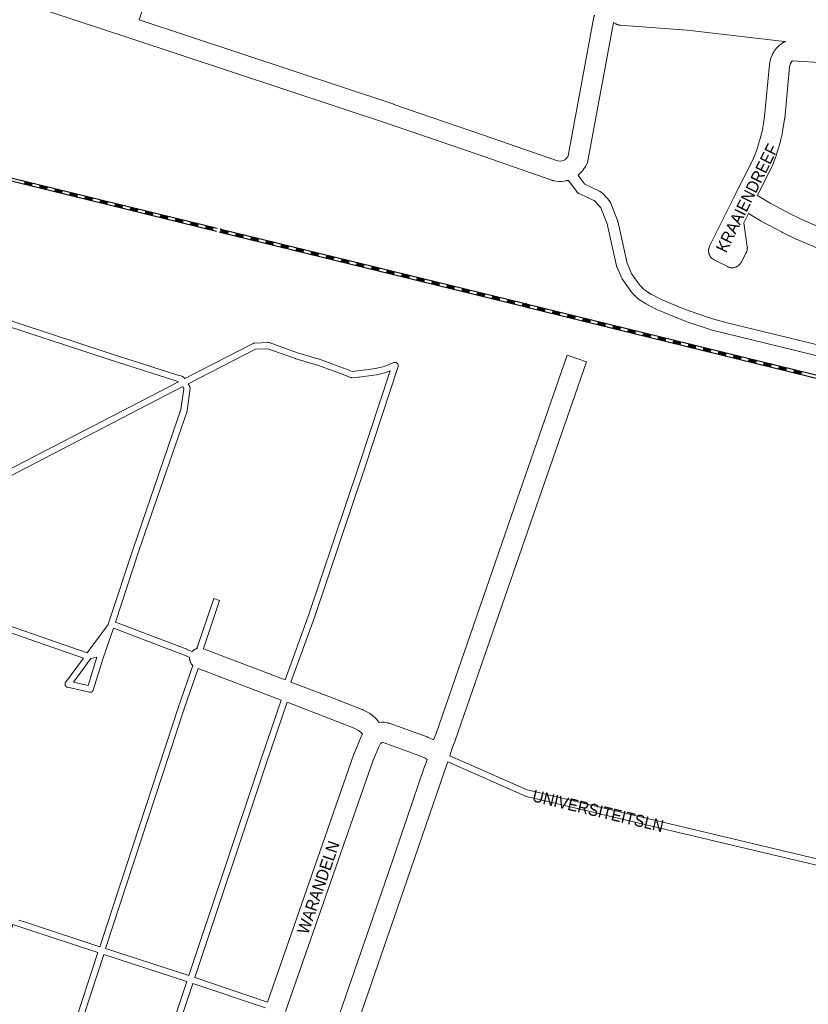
# Model space of a CAD drawing. Header units: metres. Extents: x 123819 to 142731, y 393440 to 405763.
# Tile 101 of 256: x 130771 to 131279, y 397099 to 397733. Entities that reach past the tile are written whole.
import ezdxf
from ezdxf.enums import TextEntityAlignment as Align

# ---------------------------------------------------------------- set-up
doc = ezdxf.new("R2010")
doc.units = ezdxf.units.M
doc.header["$MEASUREMENT"] = 0
for name, color, linetype, lineweight in [('gs-anno-wegen algemeen tekst', 7, 'Continuous', 0), ('gs-knt-aanvullende hoofdweg', 7, 'Continuous', 0), ('gs-knt-fietspaden', 7, 'Continuous', 0), ('gs-knt-paden', 7, 'Continuous', 0), ('gs-knt-spoorlijn', 7, 'Continuous', 30), ('gs-knt-wegen algemeen', 7, 'Continuous', 0), ('gs-vlk-plantopografie wegen algemeen', 7, 'Continuous', 0)]:
    doc.layers.add(name, color=color, linetype=linetype, lineweight=lineweight)
doc.styles.add('Style-Arial', font='arial.ttf')

msp = doc.modelspace()

# ---------------------------------------------------------------- linework, layer by layer
at = {"layer": 'gs-knt-aanvullende hoofdweg', "color": 7, "linetype": 'Continuous', "flags": 128}
msp.add_lwpolyline([(131264, 397718.43), (131263.4, 397718.49), (131263.31, 397718.5), (131200.48, 397725.72), (131162.84, 397728.57), (131157.6, 397728.96), (131157.25, 397729), (131157.22, 397729), (131156.91, 397729.05), (131156.84, 397729.06), (131156.57, 397729.11), (131156.52, 397729.12), (131156.47, 397729.13), (131156.37, 397729.16), (131156.23, 397729.19), (131156.16, 397729.21), (131156.1, 397729.23), (131156.01, 397729.26), (131155.89, 397729.29), (131155.81, 397729.32), (131155.74, 397729.34), (131155.66, 397729.37), (131155.56, 397729.41), (131155.47, 397729.44), (131155.39, 397729.47), (131155.32, 397729.5), (131155.24, 397729.53), (131155.13, 397729.58), (131155.04, 397729.62), (131154.98, 397729.65), (131154.92, 397729.68), (131154.79, 397729.74), (131154.7, 397729.79), (131154.66, 397729.81), (131154.61, 397729.83), (131154.36, 397729.97), (131154.31, 397730), (131153.09, 397730.72)], dxfattribs=at)
at = {"layer": 'gs-knt-fietspaden', "color": 7, "linetype": 'Continuous', "flags": 128}
for points in [[(131458.65, 397473.72), (131224.59, 397530.64), (131224.54, 397530.65), (131217.4, 397532.51), (131217.25, 397532.55), (131212.78, 397533.91), (131212.68, 397533.94), (131212.67, 397533.95), (131201.71, 397537.66), (131201.66, 397537.68), (131199.42, 397538.48), (131199.37, 397538.49), (131199.28, 397538.53), (131194.04, 397540.57), (131193.96, 397540.6), (131193.95, 397540.6), (131186.22, 397543.83), (131186.2, 397543.83), (131181.43, 397545.85), (131180.43, 397546.28), (131180.4, 397546.29), (131180.28, 397546.34), (131180.27, 397546.35), (131180.14, 397546.42), (131175.46, 397548.83), (131175.33, 397548.89), (131174.05, 397549.59), (131173.95, 397549.64), (131173.86, 397549.69), (131172.07, 397550.81), (131171.93, 397550.9), (131169.3, 397552.72), (131169.18, 397552.8), (131169.07, 397552.89), (131167.68, 397554.03), (131167.59, 397554.11), (131167.54, 397554.16), (131167.49, 397554.2), (131167.4, 397554.29), (131166.28, 397555.44), (131166.22, 397555.5), (131166.16, 397555.57), (131164.51, 397557.44), (131164.4, 397557.57), (131164.3, 397557.71), (131159.03, 397564.98), (131158.95, 397565.11), (131158.93, 397565.14), (131158.87, 397565.24), (131158.83, 397565.3), (131158.79, 397565.37), (131158.74, 397565.47), (131158.72, 397565.5), (131158.66, 397565.64), (131155.29, 397573.37), (131155.22, 397573.53), (131155.17, 397573.68), (131155.12, 397573.84), (131155.08, 397574.01), (131149, 397601.07), (131145.02, 397611.34), (131143.73, 397613.03), (131141.45, 397615.37), (131140.61, 397616.07), (131140.54, 397616.12), (131131.46, 397620.35), (131130.84, 397620.64), (131130.7, 397620.71), (131130.69, 397620.71), (131130.56, 397620.78), (131130.54, 397620.8), (131130.43, 397620.86), (131130.39, 397620.89), (131130.3, 397620.95), (131130.25, 397620.99), (131130.17, 397621.04), (131130.11, 397621.09), (131130.05, 397621.14), (131129.98, 397621.2), (131129.93, 397621.25), (131129.85, 397621.32), (131129.82, 397621.36), (131129.73, 397621.45), (131129.71, 397621.47), (131129.62, 397621.58), (131129.61, 397621.59), (131129.51, 397621.71), (131129.41, 397621.85), (131123.92, 397629.18)], [(131130.26, 397632.42), (131133.66, 397627.89), (131134.61, 397626.63), (131143.66, 397622.41), (131143.76, 397622.36), (131143.8, 397622.34), (131143.81, 397622.33), (131143.83, 397622.32), (131143.87, 397622.3), (131143.97, 397622.24), (131144.44, 397621.96), (131144.57, 397621.88), (131144.69, 397621.8), (131144.69, 397621.8), (131144.8, 397621.72), (131144.81, 397621.71), (131145.17, 397621.43), (131145.34, 397621.29), (131146.11, 397620.61), (131146.16, 397620.57), (131146.19, 397620.55), (131146.23, 397620.5), (131146.32, 397620.42), (131146.35, 397620.39), (131147.47, 397619.27), (131147.52, 397619.22), (131148.9, 397617.77), (131148.93, 397617.75), (131149, 397617.67), (131149.06, 397617.6), (131149.1, 397617.56), (131149.18, 397617.45), (131150.9, 397615.19), (131151, 397615.06), (131151.09, 397614.92), (131151.17, 397614.78), (131151.25, 397614.64), (131151.32, 397614.49), (131151.38, 397614.34), (131155.64, 397603.36), (131155.68, 397603.24), (131155.69, 397603.2), (131155.72, 397603.11), (131155.75, 397603.03), (131155.76, 397602.99), (131155.79, 397602.86), (131161.85, 397575.87), (131164.94, 397568.79), (131169.88, 397561.96), (131171.37, 397560.28), (131172.29, 397559.33), (131173.41, 397558.41), (131175.85, 397556.72), (131177.48, 397555.71), (131178.61, 397555.1), (131183.29, 397552.69), (131183.3, 397552.69), (131196.63, 397547.09), (131196.63, 397547.09), (131201.76, 397545.09), (131201.78, 397545.09), (131214.88, 397540.61), (131214.88, 397540.61), (131219.23, 397539.28), (131226.28, 397537.45), (131460.2, 397480.57)]]:
    msp.add_lwpolyline(points, dxfattribs=at)
at = {"layer": 'gs-knt-paden', "color": 7, "linetype": 'Continuous', "flags": 128}
for points in [[(130858.95, 397767.34), (130847.56, 397732.38)], [(130743.71, 397432.58), (130872.99, 397499.46), (130871.33, 397499.96), (130871.3, 397499.97), (130827.66, 397513.94), (130827.64, 397513.94), (130709.08, 397552.87)], [(130710.33, 397556.69), (130828.89, 397517.76), (130872.51, 397503.8), (130875.27, 397502.97), (130875.35, 397502.94), (130875.44, 397502.91), (130875.52, 397502.87), (130875.6, 397502.84), (130875.68, 397502.79), (130875.76, 397502.75), (130875.84, 397502.69), (130875.91, 397502.64), (130875.98, 397502.58), (130876.05, 397502.52), (130876.11, 397502.46), (130876.18, 397502.39), (130876.97, 397501.51)], [(130876.97, 397501.51), (130921.13, 397524.17), (130921.21, 397524.21), (130921.3, 397524.25), (130921.39, 397524.28), (130921.48, 397524.31), (130921.57, 397524.34), (130921.67, 397524.36), (130921.76, 397524.37), (130921.86, 397524.38), (130921.95, 397524.39), (130930.62, 397524.79), (130930.72, 397524.79), (130930.82, 397524.79), (130930.92, 397524.78), (130931.01, 397524.77), (130931.11, 397524.75), (130931.21, 397524.73), (130931.3, 397524.7), (130931.39, 397524.67), (130931.39, 397524.67), (130931.4, 397524.67)], [(130941.62, 397307.54), (130956.95, 397349.6), (130989.15, 397445.38), (131009.23, 397506.49), (131006.83, 397505.57), (131006.76, 397505.55), (131006.68, 397505.52), (131006.61, 397505.5), (131000.8, 397504.01), (131000.72, 397504), (131000.64, 397503.98), (131000.56, 397503.97), (130989.07, 397502.48), (130988.99, 397502.47), (130984.76, 397502.09), (130984.67, 397502.09), (130984.57, 397502.09), (130984.48, 397502.09), (130984.39, 397502.09), (130984.3, 397502.11), (130984.2, 397502.12), (130984.11, 397502.14), (130984.02, 397502.16), (130983.94, 397502.19), (130983.85, 397502.22), (130977.95, 397504.52), (130962.4, 397510.1), (130948.49, 397514.29), (130948.45, 397514.31), (130948.4, 397514.33), (130930.41, 397520.75), (130922.57, 397520.4), (130879.24, 397498.16)], [(130931.4, 397524.67), (130949.7, 397518.13), (130963.61, 397513.94), (130963.66, 397513.92), (130963.71, 397513.9), (130979.33, 397508.3), (130979.38, 397508.28), (130984.87, 397506.14), (130988.59, 397506.47), (130999.92, 397507.94), (131005.5, 397509.37), (131011.74, 397511.76), (131011.84, 397511.79), (131011.93, 397511.82), (131012.03, 397511.84), (131012.12, 397511.86), (131012.22, 397511.88), (131012.32, 397511.89), (131012.42, 397511.89), (131012.52, 397511.89), (131012.61, 397511.89), (131012.71, 397511.88), (131012.81, 397511.86), (131012.91, 397511.84), (131013, 397511.82), (131013.1, 397511.79), (131013.19, 397511.76), (131013.28, 397511.72), (131013.37, 397511.68), (131013.46, 397511.63), (131013.54, 397511.58), (131013.62, 397511.52), (131013.7, 397511.46), (131013.78, 397511.4), (131013.85, 397511.34), (131013.92, 397511.27), (131013.99, 397511.19), (131014.05, 397511.12), (131014.11, 397511.04), (131014.16, 397510.96), (131014.21, 397510.87), (131014.26, 397510.78), (131014.3, 397510.7), (131014.34, 397510.6), (131014.37, 397510.51), (131014.4, 397510.42), (131014.42, 397510.32), (131014.44, 397510.23), (131014.46, 397510.13), (131014.47, 397510.03), (131014.47, 397509.93), (131014.47, 397509.83), (131014.47, 397509.74), (131014.46, 397509.64), (131014.44, 397509.54), (131014.42, 397509.44), (131014.4, 397509.35), (131014.37, 397509.25), (130992.97, 397444.12), (130992.96, 397444.11), (130960.75, 397348.29), (130960.73, 397348.25), (130945.38, 397306.11)], [(130875.67, 397496.32), (130746.52, 397429.51), (130738.7, 397351.16), (130814.23, 397324.91), (130827.68, 397343.25), (130827.95, 397344.08), (130843.91, 397392.55), (130843.92, 397392.57), (130874.59, 397481.62), (130876.36, 397495.01), (130875.67, 397496.32)], [(130879.24, 397498.16), (130880.21, 397496.31), (130880.26, 397496.23), (130880.3, 397496.14), (130880.33, 397496.05), (130880.36, 397495.96), (130880.38, 397495.87), (130880.41, 397495.78), (130880.42, 397495.68), (130880.43, 397495.59), (130880.44, 397495.49), (130880.45, 397495.4), (130880.44, 397495.3), (130880.44, 397495.21), (130880.43, 397495.11), (130878.55, 397480.89), (130878.54, 397480.81), (130878.52, 397480.73), (130878.5, 397480.65), (130878.48, 397480.58), (130878.46, 397480.5), (130847.73, 397391.28), (130832.37, 397344.65), (130878.31, 397327.24), (130878.36, 397327.21), (130878.41, 397327.19), (130881.73, 397325.71)], [(130899.47, 397358.7), (130889.05, 397327.8), (130889, 397327.54)], [(130880.18, 397322), (130876.83, 397323.5), (130831.1, 397340.83), (130824.3, 397320.94), (130818.08, 397300.98), (130818.05, 397300.89), (130818.02, 397300.8), (130817.98, 397300.71), (130817.94, 397300.63), (130817.89, 397300.54), (130817.84, 397300.46), (130817.78, 397300.38), (130817.72, 397300.31), (130817.66, 397300.24), (130817.59, 397300.17), (130817.52, 397300.1), (130817.45, 397300.04), (130817.38, 397299.98), (130817.3, 397299.92), (130817.22, 397299.87), (130817.13, 397299.82), (130817.05, 397299.77), (130816.96, 397299.73), (130816.87, 397299.7), (130816.78, 397299.67), (130816.69, 397299.64), (130816.59, 397299.62), (130816.5, 397299.6), (130816.4, 397299.58), (130816.31, 397299.58), (130816.21, 397299.57), (130816.12, 397299.57), (130816.02, 397299.58), (130815.92, 397299.58), (130815.83, 397299.6), (130815.73, 397299.62), (130801.48, 397302.74), (130801.39, 397302.76), (130801.29, 397302.79), (130801.2, 397302.82), (130801.11, 397302.86), (130801.02, 397302.9), (130800.94, 397302.94), (130800.85, 397302.99), (130800.77, 397303.05), (130800.69, 397303.1), (130800.62, 397303.17), (130800.54, 397303.23), (130800.47, 397303.3), (130800.41, 397303.37), (130800.35, 397303.44), (130800.29, 397303.52), (130800.23, 397303.6), (130800.18, 397303.68), (130800.13, 397303.77), (130800.09, 397303.86), (130800.05, 397303.95), (130800.02, 397304.04), (130799.99, 397304.13), (130799.96, 397304.22), (130799.94, 397304.32), (130799.92, 397304.42), (130799.91, 397304.51), (130799.91, 397304.61), (130799.9, 397304.71), (130799.91, 397304.8), (130799.91, 397304.9), (130799.92, 397305), (130799.94, 397305.09), (130799.96, 397305.19), (130799.99, 397305.28), (130800.02, 397305.38), (130800.05, 397305.47), (130800.09, 397305.56), (130800.14, 397305.64), (130800.18, 397305.73), (130800.24, 397305.81), (130800.29, 397305.89), (130811.75, 397321.52), (130738.29, 397347.05)], [(130805.36, 397306), (130814.79, 397303.94), (130820.47, 397322.16), (130820.48, 397322.2), (130816.59, 397321.33), (130805.36, 397306)], [(130770.2, 397152.91), (130777.75, 397150.44), (130777.76, 397150.44), (130822.25, 397135.77), (130872.88, 397290.21), (130872.89, 397290.24), (130882.12, 397316.8)], [(130885.7, 397314.87), (130876.69, 397288.94), (130826.07, 397134.52), (130879.7, 397117.12)], [(130879.7, 397117.12), (130925.31, 397254.02), (130925.31, 397254.03), (130939.13, 397294.55)], [(130942.89, 397293.12), (130929.12, 397252.74), (130883.52, 397115.86)], [(131311.94, 397181.63), (131096.32, 397232.78), (131096.23, 397232.81), (131096.14, 397232.83), (131096.06, 397232.86), (131095.97, 397232.9), (131046.39, 397254.79)], [(131047.69, 397258.6), (131097.43, 397236.65), (131311.94, 397185.76)], [(130777.58, 396999.27), (130821, 397131.95), (130776.5, 397146.62), (130768.14, 397149.36), (130766.29, 397149.96), (130765.58, 397147.82), (130736.39, 397059.98)], [(130815.43, 396947.67), (130820.24, 396946.7), (130822.48, 396947.34), (130824.4, 396951.42), (130878.43, 397113.3), (130824.82, 397130.7), (130781.38, 396997.97), (130781.36, 396997.91), (130781.34, 396997.85), (130772.81, 396976.34), (130772.33, 396972.29), (130774.36, 396969.8), (130815.42, 396947.67), (130815.43, 396947.67)], [(130883.52, 397115.86), (130930.33, 397100.14)], [(130929, 397096.34), (130882.25, 397112.04), (130828.17, 396950.04)]]:
    msp.add_lwpolyline(points, dxfattribs=at)
msp.add_lwpolyline([(130884.96, 397327.75), (130885.11, 397328.64), (130885.13, 397328.71), (130885.15, 397328.79), (130885.17, 397328.86), (130885.19, 397328.94), (130895.67, 397359.99, -0.384929), (130895.68, 397359.99), (130899.46, 397358.72), (130899.47, 397358.72, -0.406211), (130899.47, 397358.7), (130899.47, 397358.7)], format="xyb", dxfattribs=at)
at = {"layer": 'gs-knt-spoorlijn', "color": 7, "linetype": 'Continuous'}
for p, q in [((130703.09, 397643.89), (130897.37, 397596.37)), ((130703.57, 397645.83), (130897.84, 397598.31)), ((130773.87, 397628.01), (130778.72, 397626.82)), ((130773.91, 397628.2), (130778.77, 397627.01)), ((130773.96, 397628.39), (130778.82, 397627.21)), ((130773.58, 397626.84), (130778.44, 397625.65)), ((130773.63, 397627.03), (130778.48, 397625.85)), ((130773.68, 397627.23), (130778.53, 397626.04)), ((130773.72, 397627.42), (130778.58, 397626.24)), ((130773.77, 397627.62), (130778.63, 397626.43)), ((130773.82, 397627.81), (130778.67, 397626.62)), ((130783.29, 397624.46), (130788.15, 397623.28)), ((130783.34, 397624.66), (130788.2, 397623.47)), ((130783.39, 397624.85), (130788.25, 397623.66)), ((130783.44, 397625.05), (130788.29, 397623.86)), ((130783.48, 397625.24), (130788.34, 397624.05)), ((130783.53, 397625.44), (130788.39, 397624.25)), ((130783.58, 397625.63), (130788.44, 397624.44)), ((130783.63, 397625.82), (130788.48, 397624.64)), ((130783.67, 397626.02), (130788.53, 397624.83)), ((130793.01, 397622.09), (130797.86, 397620.9)), ((130793.06, 397622.28), (130797.91, 397621.09)), ((130793.1, 397622.48), (130797.96, 397621.29)), ((130793.15, 397622.67), (130798.01, 397621.48)), ((130793.2, 397622.87), (130798.05, 397621.68)), ((130793.25, 397623.06), (130798.1, 397621.87)), ((130793.29, 397623.25), (130798.15, 397622.07)), ((130793.34, 397623.45), (130798.2, 397622.26)), ((130793.39, 397623.64), (130798.24, 397622.45)), ((130802.72, 397619.71), (130807.58, 397618.52)), ((130802.77, 397619.91), (130807.63, 397618.72)), ((130802.82, 397620.1), (130807.67, 397618.91)), ((130802.86, 397620.3), (130807.72, 397619.11)), ((130802.91, 397620.49), (130807.77, 397619.3)), ((130802.96, 397620.68), (130807.82, 397619.5)), ((130803.01, 397620.88), (130807.86, 397619.69)), ((130803.05, 397621.07), (130807.91, 397619.88)), ((130803.1, 397621.27), (130807.96, 397620.08)), ((130812.44, 397617.34), (130817.29, 397616.15)), ((130812.48, 397617.53), (130817.34, 397616.34)), ((130812.53, 397617.73), (130817.39, 397616.54)), ((130812.58, 397617.92), (130817.43, 397616.73)), ((130812.63, 397618.11), (130817.48, 397616.93)), ((130812.67, 397618.31), (130817.53, 397617.12)), ((130812.72, 397618.5), (130817.58, 397617.31)), ((130812.77, 397618.7), (130817.62, 397617.51)), ((130812.82, 397618.89), (130817.67, 397617.7)), ((130822.24, 397615.35), (130827.1, 397614.16)), ((130822.29, 397615.54), (130827.15, 397614.36)), ((130822.34, 397615.74), (130827.2, 397614.55)), ((130822.39, 397615.93), (130827.24, 397614.74)), ((130822.43, 397616.13), (130827.29, 397614.94)), ((130822.48, 397616.32), (130827.34, 397615.13)), ((130822.53, 397616.52), (130827.39, 397615.33)), ((130822.15, 397614.96), (130827.01, 397613.77)), ((130822.2, 397615.16), (130827.05, 397613.97)), ((130831.86, 397612.59), (130836.72, 397611.4)), ((130831.91, 397612.78), (130836.77, 397611.59)), ((130831.96, 397612.97), (130836.81, 397611.79)), ((130832.01, 397613.17), (130836.86, 397611.98)), ((130832.05, 397613.36), (130836.91, 397612.17)), ((130832.1, 397613.56), (130836.96, 397612.37)), ((130832.15, 397613.75), (130837, 397612.56)), ((130832.2, 397613.95), (130837.05, 397612.76)), ((130832.24, 397614.14), (130837.1, 397612.95)), ((130841.58, 397610.21), (130846.43, 397609.02)), ((130841.62, 397610.4), (130846.48, 397609.22)), ((130841.67, 397610.6), (130846.53, 397609.41)), ((130841.72, 397610.79), (130846.58, 397609.6)), ((130841.77, 397610.99), (130846.62, 397609.8)), ((130841.81, 397611.18), (130846.67, 397609.99)), ((130841.86, 397611.38), (130846.72, 397610.19)), ((130841.91, 397611.57), (130846.77, 397610.38)), ((130841.96, 397611.76), (130846.81, 397610.58)), ((130851.57, 397609), (130856.43, 397607.81)), ((130851.62, 397609.19), (130856.48, 397608.01)), ((130851.67, 397609.39), (130856.53, 397608.2)), ((130851.29, 397607.83), (130856.15, 397606.65)), ((130851.34, 397608.03), (130856.19, 397606.84)), ((130851.38, 397608.22), (130856.24, 397607.03)), ((130851.43, 397608.42), (130856.29, 397607.23)), ((130851.48, 397608.61), (130856.34, 397607.42)), ((130851.53, 397608.81), (130856.38, 397607.62)), ((130861, 397605.46), (130865.86, 397604.27)), ((130861.05, 397605.65), (130865.91, 397604.46)), ((130861.1, 397605.85), (130865.96, 397604.66)), ((130861.15, 397606.04), (130866, 397604.85)), ((130861.19, 397606.24), (130866.05, 397605.05)), ((130861.24, 397606.43), (130866.1, 397605.24)), ((130861.29, 397606.62), (130866.15, 397605.44)), ((130861.34, 397606.82), (130866.19, 397605.63)), ((130861.38, 397607.01), (130866.24, 397605.82)), ((130870.72, 397603.08), (130875.57, 397601.89)), ((130870.76, 397603.28), (130875.62, 397602.09)), ((130870.81, 397603.47), (130875.67, 397602.28)), ((130870.86, 397603.67), (130875.72, 397602.48)), ((130870.91, 397603.86), (130875.76, 397602.67)), ((130870.95, 397604.05), (130875.81, 397602.87)), ((130871, 397604.25), (130875.86, 397603.06)), ((130871.05, 397604.44), (130875.91, 397603.25)), ((130871.1, 397604.64), (130875.95, 397603.45)), ((130880.43, 397600.71), (130885.29, 397599.52)), ((130880.48, 397600.9), (130885.34, 397599.71)), ((130880.53, 397601.1), (130885.38, 397599.91)), ((130880.57, 397601.29), (130885.43, 397600.1)), ((130880.62, 397601.48), (130885.48, 397600.3)), ((130880.67, 397601.68), (130885.53, 397600.49)), ((130880.72, 397601.87), (130885.57, 397600.68)), ((130880.76, 397602.07), (130885.62, 397600.88)), ((130880.81, 397602.26), (130885.67, 397601.07)), ((130890.14, 397598.33), (130895, 397597.14)), ((130890.19, 397598.53), (130895.05, 397597.34)), ((130890.24, 397598.72), (130895.1, 397597.53)), ((130890.29, 397598.91), (130895.14, 397597.73)), ((130890.33, 397599.11), (130895.19, 397597.92)), ((130890.38, 397599.3), (130895.24, 397598.11)), ((130890.43, 397599.5), (130895.29, 397598.31)), ((130890.48, 397599.69), (130895.33, 397598.5)), ((130890.52, 397599.89), (130895.38, 397598.7)), ((130899.95, 397596.34), (130904.81, 397595.16)), ((130900, 397596.54), (130904.86, 397595.35)), ((130900.05, 397596.73), (130904.91, 397595.54)), ((130900.1, 397596.93), (130904.95, 397595.74)), ((130900.14, 397597.12), (130905, 397595.93)), ((130900.19, 397597.31), (130905.05, 397596.13)), ((130900.24, 397597.51), (130905.1, 397596.32)), ((130900.27, 397597.72), (131094.55, 397550.2)), ((130899.79, 397595.78), (131094.07, 397548.26)), ((130899.86, 397595.96), (130904.72, 397594.77)), ((130899.91, 397596.15), (130904.76, 397594.96)), ((130909.57, 397593.58), (130914.43, 397592.39)), ((130909.62, 397593.77), (130914.48, 397592.59)), ((130909.67, 397593.97), (130914.52, 397592.78)), ((130909.71, 397594.16), (130914.57, 397592.97)), ((130909.76, 397594.36), (130914.62, 397593.17)), ((130909.81, 397594.55), (130914.67, 397593.36)), ((130909.86, 397594.74), (130914.71, 397593.56)), ((130909.9, 397594.94), (130914.76, 397593.75)), ((130909.95, 397595.13), (130914.81, 397593.95)), ((130919.29, 397591.2), (130924.14, 397590.02)), ((130919.33, 397591.4), (130924.19, 397590.21)), ((130919.38, 397591.59), (130924.24, 397590.4)), ((130919.43, 397591.79), (130924.29, 397590.6)), ((130919.48, 397591.98), (130924.33, 397590.79)), ((130919.52, 397592.17), (130924.38, 397590.99)), ((130919.57, 397592.37), (130924.43, 397591.18)), ((130919.62, 397592.56), (130924.48, 397591.38)), ((130919.67, 397592.76), (130924.52, 397591.57)), ((130929.28, 397589.99), (130934.14, 397588.81)), ((130929.33, 397590.19), (130934.19, 397589)), ((130929.38, 397590.38), (130934.24, 397589.19)), ((130929, 397588.83), (130933.86, 397587.64)), ((130929.05, 397589.02), (130933.9, 397587.83)), ((130929.09, 397589.22), (130933.95, 397588.03)), ((130929.14, 397589.41), (130934, 397588.22)), ((130929.19, 397589.6), (130934.05, 397588.42)), ((130929.24, 397589.8), (130934.09, 397588.61)), ((130938.71, 397586.45), (130943.57, 397585.26)), ((130938.76, 397586.65), (130943.62, 397585.46)), ((130938.81, 397586.84), (130943.66, 397585.65)), ((130938.86, 397587.03), (130943.71, 397585.85)), ((130938.9, 397587.23), (130943.76, 397586.04)), ((130938.95, 397587.42), (130943.81, 397586.24)), ((130939, 397587.62), (130943.85, 397586.43)), ((130939.05, 397587.81), (130943.9, 397586.62)), ((130939.09, 397588.01), (130943.95, 397586.82)), ((130948.43, 397584.08), (130953.28, 397582.89)), ((130948.47, 397584.27), (130953.33, 397583.08)), ((130948.52, 397584.46), (130953.38, 397583.28)), ((130948.57, 397584.66), (130953.43, 397583.47)), ((130948.62, 397584.85), (130953.47, 397583.67)), ((130948.66, 397585.05), (130953.52, 397583.86)), ((130948.71, 397585.24), (130953.57, 397584.05)), ((130948.76, 397585.44), (130953.62, 397584.25)), ((130948.81, 397585.63), (130953.66, 397584.44)), ((130958.14, 397581.7), (130963, 397580.51)), ((130958.19, 397581.89), (130963.04, 397580.71)), ((130958.24, 397582.09), (130963.09, 397580.9)), ((130958.28, 397582.28), (130963.14, 397581.1)), ((130958.33, 397582.48), (130963.19, 397581.29)), ((130958.38, 397582.67), (130963.23, 397581.48)), ((130958.43, 397582.87), (130963.28, 397581.68)), ((130958.47, 397583.06), (130963.33, 397581.87)), ((130958.52, 397583.25), (130963.38, 397582.07)), ((130967.85, 397579.32), (130972.71, 397578.14)), ((130967.9, 397579.52), (130972.76, 397578.33)), ((130967.95, 397579.71), (130972.81, 397578.53)), ((130968, 397579.91), (130972.85, 397578.72)), ((130968.04, 397580.1), (130972.9, 397578.91)), ((130968.09, 397580.3), (130972.95, 397579.11)), ((130968.14, 397580.49), (130973, 397579.3)), ((130968.19, 397580.68), (130973.04, 397579.5)), ((130968.23, 397580.88), (130973.09, 397579.69)), ((130977.66, 397577.34), (130982.52, 397576.15)), ((130977.71, 397577.53), (130982.57, 397576.34)), ((130977.76, 397577.73), (130982.61, 397576.54)), ((130977.81, 397577.92), (130982.66, 397576.73)), ((130977.85, 397578.11), (130982.71, 397576.93)), ((130977.9, 397578.31), (130982.76, 397577.12)), ((130977.95, 397578.5), (130982.8, 397577.32)), ((130977.57, 397576.95), (130982.42, 397575.76)), ((130977.62, 397577.14), (130982.47, 397575.96)), ((130987.28, 397574.57), (130992.14, 397573.39)), ((130987.33, 397574.77), (130992.19, 397573.58)), ((130987.38, 397574.96), (130992.23, 397573.77)), ((130987.42, 397575.16), (130992.28, 397573.97)), ((130987.47, 397575.35), (130992.33, 397574.16)), ((130987.52, 397575.54), (130992.38, 397574.36)), ((130987.57, 397575.74), (130992.42, 397574.55)), ((130987.61, 397575.93), (130992.47, 397574.75)), ((130987.66, 397576.13), (130992.52, 397574.94)), ((130997, 397572.2), (131001.85, 397571.01)), ((130997.04, 397572.39), (131001.9, 397571.2)), ((130997.09, 397572.59), (131001.95, 397571.4)), ((130997.14, 397572.78), (131001.99, 397571.59)), ((130997.19, 397572.97), (131002.04, 397571.79)), ((130997.23, 397573.17), (131002.09, 397571.98)), ((130997.28, 397573.36), (131002.14, 397572.18)), ((130997.33, 397573.56), (131002.18, 397572.37)), ((130997.38, 397573.75), (131002.23, 397572.56)), ((131006.99, 397570.99), (131011.85, 397569.8)), ((131007.04, 397571.18), (131011.9, 397569.99)), ((131007.09, 397571.38), (131011.95, 397570.19)), ((131006.71, 397569.82), (131011.57, 397568.63)), ((131006.76, 397570.02), (131011.61, 397568.83)), ((131006.8, 397570.21), (131011.66, 397569.02)), ((131006.85, 397570.4), (131011.71, 397569.22)), ((131006.9, 397570.6), (131011.76, 397569.41)), ((131006.95, 397570.79), (131011.8, 397569.61)), ((131016.42, 397567.45), (131021.28, 397566.26)), ((131016.47, 397567.64), (131021.33, 397566.45)), ((131016.52, 397567.83), (131021.37, 397566.65)), ((131016.57, 397568.03), (131021.42, 397566.84)), ((131016.61, 397568.22), (131021.47, 397567.03)), ((131016.66, 397568.42), (131021.52, 397567.23)), ((131016.71, 397568.61), (131021.56, 397567.42)), ((131016.76, 397568.81), (131021.61, 397567.62)), ((131016.8, 397569), (131021.66, 397567.81)), ((131026.14, 397565.07), (131030.99, 397563.88)), ((131026.18, 397565.26), (131031.04, 397564.08)), ((131026.23, 397565.46), (131031.09, 397564.27)), ((131026.28, 397565.65), (131031.14, 397564.46)), ((131026.33, 397565.85), (131031.18, 397564.66)), ((131026.37, 397566.04), (131031.23, 397564.85)), ((131026.42, 397566.24), (131031.28, 397565.05)), ((131026.47, 397566.43), (131031.33, 397565.24)), ((131026.52, 397566.62), (131031.37, 397565.44)), ((131035.85, 397562.69), (131040.71, 397561.51)), ((131035.9, 397562.89), (131040.75, 397561.7)), ((131035.94, 397563.08), (131040.8, 397561.89)), ((131035.99, 397563.28), (131040.85, 397562.09)), ((131036.04, 397563.47), (131040.9, 397562.28)), ((131036.09, 397563.67), (131040.94, 397562.48)), ((131036.14, 397563.86), (131040.99, 397562.67)), ((131036.18, 397564.05), (131041.04, 397562.87)), ((131036.23, 397564.25), (131041.09, 397563.06)), ((131045.56, 397560.32), (131050.42, 397559.13)), ((131045.61, 397560.51), (131050.47, 397559.32)), ((131045.66, 397560.71), (131050.52, 397559.52)), ((131045.71, 397560.9), (131050.56, 397559.71)), ((131045.75, 397561.1), (131050.61, 397559.91)), ((131045.8, 397561.29), (131050.66, 397560.1)), ((131045.85, 397561.48), (131050.71, 397560.3)), ((131045.9, 397561.68), (131050.75, 397560.49)), ((131045.94, 397561.87), (131050.8, 397560.68)), ((131055.37, 397558.33), (131060.23, 397557.14)), ((131055.42, 397558.53), (131060.28, 397557.34)), ((131055.47, 397558.72), (131060.32, 397557.53)), ((131055.51, 397558.91), (131060.37, 397557.73)), ((131055.56, 397559.11), (131060.42, 397557.92)), ((131055.61, 397559.3), (131060.47, 397558.11)), ((131055.66, 397559.5), (131060.51, 397558.31)), ((131055.28, 397557.94), (131060.13, 397556.75)), ((131055.32, 397558.14), (131060.18, 397556.95)), ((131064.99, 397555.57), (131069.85, 397554.38)), ((131065.04, 397555.76), (131069.9, 397554.57)), ((131065.09, 397555.96), (131069.94, 397554.77)), ((131065.13, 397556.15), (131069.99, 397554.96)), ((131065.18, 397556.34), (131070.04, 397555.16)), ((131065.23, 397556.54), (131070.09, 397555.35)), ((131065.28, 397556.73), (131070.13, 397555.54)), ((131065.32, 397556.93), (131070.18, 397555.74)), ((131065.37, 397557.12), (131070.23, 397555.93)), ((131074.7, 397553.19), (131079.56, 397552)), ((131074.75, 397553.39), (131079.61, 397552.2)), ((131074.8, 397553.58), (131079.66, 397552.39)), ((131074.85, 397553.77), (131079.7, 397552.59)), ((131074.89, 397553.97), (131079.75, 397552.78)), ((131074.94, 397554.16), (131079.8, 397552.97)), ((131074.99, 397554.36), (131079.85, 397553.17)), ((131075.04, 397554.55), (131079.89, 397553.36)), ((131075.08, 397554.75), (131079.94, 397553.56)), ((131084.7, 397551.98), (131089.56, 397550.79)), ((131084.75, 397552.18), (131089.61, 397550.99)), ((131084.8, 397552.37), (131089.66, 397551.18)), ((131084.42, 397550.82), (131089.28, 397549.63)), ((131084.47, 397551.01), (131089.32, 397549.82)), ((131084.51, 397551.2), (131089.37, 397550.02)), ((131084.56, 397551.4), (131089.42, 397550.21)), ((131084.61, 397551.59), (131089.47, 397550.4)), ((131084.66, 397551.79), (131089.51, 397550.6)), ((131094.13, 397548.44), (131098.99, 397547.25)), ((131094.18, 397548.63), (131099.04, 397547.45)), ((131094.23, 397548.83), (131099.08, 397547.64)), ((131094.27, 397549.02), (131099.13, 397547.83)), ((131094.32, 397549.22), (131099.18, 397548.03)), ((131094.37, 397549.41), (131099.23, 397548.22)), ((131094.42, 397549.61), (131099.27, 397548.42)), ((131094.46, 397549.8), (131099.32, 397548.61)), ((131094.51, 397549.99), (131099.37, 397548.81)), ((131096.5, 397547.67), (131290.77, 397500.15)), ((131096.97, 397549.61), (131291.25, 397502.09)), ((131103.85, 397546.06), (131108.7, 397544.88)), ((131103.89, 397546.26), (131108.75, 397545.07)), ((131103.94, 397546.45), (131108.8, 397545.26)), ((131103.99, 397546.65), (131108.85, 397545.46)), ((131104.04, 397546.84), (131108.89, 397545.65)), ((131104.08, 397547.04), (131108.94, 397545.85)), ((131104.13, 397547.23), (131108.99, 397546.04)), ((131104.18, 397547.42), (131109.04, 397546.24)), ((131104.23, 397547.62), (131109.08, 397546.43)), ((131113.56, 397543.69), (131118.42, 397542.5)), ((131113.61, 397543.88), (131118.46, 397542.69)), ((131113.65, 397544.08), (131118.51, 397542.89)), ((131113.7, 397544.27), (131118.56, 397543.08)), ((131113.75, 397544.47), (131118.61, 397543.28)), ((131113.8, 397544.66), (131118.65, 397543.47)), ((131113.84, 397544.85), (131118.7, 397543.67)), ((131113.89, 397545.05), (131118.75, 397543.86)), ((131113.94, 397545.24), (131118.8, 397544.05)), ((131123.27, 397541.31), (131128.13, 397540.12)), ((131123.32, 397541.51), (131128.18, 397540.32)), ((131123.37, 397541.7), (131128.22, 397540.51)), ((131123.42, 397541.9), (131128.27, 397540.71)), ((131123.46, 397542.09), (131128.32, 397540.9)), ((131123.51, 397542.28), (131128.37, 397541.1)), ((131123.56, 397542.48), (131128.42, 397541.29)), ((131123.61, 397542.67), (131128.46, 397541.48)), ((131123.65, 397542.87), (131128.51, 397541.68)), ((131133.03, 397539.13), (131137.89, 397537.94)), ((131133.08, 397539.33), (131137.94, 397538.14)), ((131133.13, 397539.52), (131137.99, 397538.33)), ((131133.18, 397539.71), (131138.03, 397538.53)), ((131133.22, 397539.91), (131138.08, 397538.72)), ((131133.27, 397540.1), (131138.13, 397538.91)), ((131133.32, 397540.3), (131138.18, 397539.11)), ((131133.37, 397540.49), (131138.22, 397539.3)), ((131132.99, 397538.94), (131137.84, 397537.75)), ((131142.7, 397536.56), (131147.56, 397535.37)), ((131142.75, 397536.75), (131147.6, 397535.57)), ((131142.8, 397536.95), (131147.65, 397535.76)), ((131142.84, 397537.14), (131147.7, 397535.96)), ((131142.89, 397537.34), (131147.75, 397536.15)), ((131142.94, 397537.53), (131147.79, 397536.34)), ((131142.99, 397537.73), (131147.84, 397536.54)), ((131143.03, 397537.92), (131147.89, 397536.73)), ((131143.08, 397538.11), (131147.94, 397536.93)), ((131152.41, 397534.18), (131157.27, 397533)), ((131152.46, 397534.38), (131157.32, 397533.19)), ((131152.51, 397534.57), (131157.37, 397533.39)), ((131152.56, 397534.77), (131157.41, 397533.58)), ((131152.6, 397534.96), (131157.46, 397533.77)), ((131152.65, 397535.16), (131157.51, 397533.97)), ((131152.7, 397535.35), (131157.56, 397534.16)), ((131152.75, 397535.54), (131157.6, 397534.36)), ((131152.79, 397535.74), (131157.65, 397534.55)), ((131162.41, 397532.97), (131167.27, 397531.79)), ((131162.46, 397533.17), (131167.32, 397531.98)), ((131162.51, 397533.36), (131167.36, 397532.18)), ((131162.13, 397531.81), (131166.98, 397530.62)), ((131162.18, 397532), (131167.03, 397530.82)), ((131162.22, 397532.2), (131167.08, 397531.01)), ((131162.27, 397532.39), (131167.13, 397531.2)), ((131162.32, 397532.59), (131167.17, 397531.4)), ((131162.37, 397532.78), (131167.22, 397531.59)), ((131171.84, 397529.43), (131176.7, 397528.25)), ((131171.89, 397529.63), (131176.75, 397528.44)), ((131171.94, 397529.82), (131176.79, 397528.63)), ((131171.98, 397530.02), (131176.84, 397528.83)), ((131172.03, 397530.21), (131176.89, 397529.02)), ((131172.08, 397530.4), (131176.94, 397529.22)), ((131172.13, 397530.6), (131176.98, 397529.41)), ((131172.17, 397530.79), (131177.03, 397529.61)), ((131172.22, 397530.99), (131177.08, 397529.8)), ((131181.56, 397527.06), (131186.41, 397525.87)), ((131181.6, 397527.25), (131186.46, 397526.06)), ((131181.65, 397527.45), (131186.51, 397526.26)), ((131181.7, 397527.64), (131186.55, 397526.45)), ((131181.75, 397527.83), (131186.6, 397526.65)), ((131181.79, 397528.03), (131186.65, 397526.84)), ((131181.84, 397528.22), (131186.7, 397527.04)), ((131181.89, 397528.42), (131186.74, 397527.23)), ((131181.94, 397528.61), (131186.79, 397527.42)), ((131191.27, 397524.68), (131196.13, 397523.49)), ((131191.32, 397524.88), (131196.17, 397523.69)), ((131191.36, 397525.07), (131196.22, 397523.88)), ((131191.41, 397525.26), (131196.27, 397524.08)), ((131191.46, 397525.46), (131196.32, 397524.27)), ((131191.51, 397525.65), (131196.36, 397524.47)), ((131191.55, 397525.85), (131196.41, 397524.66)), ((131191.6, 397526.04), (131196.46, 397524.85)), ((131191.65, 397526.24), (131196.51, 397525.05)), ((131200.98, 397522.31), (131205.84, 397521.12)), ((131201.03, 397522.5), (131205.89, 397521.31)), ((131201.08, 397522.69), (131205.93, 397521.51)), ((131201.13, 397522.89), (131205.98, 397521.7)), ((131201.17, 397523.08), (131206.03, 397521.9)), ((131201.22, 397523.28), (131206.08, 397522.09)), ((131201.27, 397523.47), (131206.12, 397522.28)), ((131201.32, 397523.67), (131206.17, 397522.48)), ((131201.36, 397523.86), (131206.22, 397522.67)), ((131210.74, 397520.12), (131215.6, 397518.94)), ((131210.79, 397520.32), (131215.65, 397519.13)), ((131210.84, 397520.51), (131215.7, 397519.33)), ((131210.89, 397520.71), (131215.74, 397519.52)), ((131210.93, 397520.9), (131215.79, 397519.71)), ((131210.98, 397521.1), (131215.84, 397519.91)), ((131211.03, 397521.29), (131215.89, 397520.1)), ((131211.08, 397521.48), (131215.93, 397520.3)), ((131210.7, 397519.93), (131215.55, 397518.74)), ((131220.41, 397517.55), (131225.27, 397516.37)), ((131220.46, 397517.75), (131225.31, 397516.56)), ((131220.5, 397517.94), (131225.36, 397516.76)), ((131220.55, 397518.14), (131225.41, 397516.95)), ((131220.6, 397518.33), (131225.46, 397517.14)), ((131220.65, 397518.53), (131225.5, 397517.34)), ((131220.7, 397518.72), (131225.55, 397517.53)), ((131220.74, 397518.91), (131225.6, 397517.73)), ((131220.79, 397519.11), (131225.65, 397517.92)), ((131230.12, 397515.18), (131234.98, 397513.99)), ((131230.17, 397515.37), (131235.03, 397514.19)), ((131230.22, 397515.57), (131235.08, 397514.38)), ((131230.27, 397515.76), (131235.12, 397514.57)), ((131230.31, 397515.96), (131235.17, 397514.77)), ((131230.36, 397516.15), (131235.22, 397514.96)), ((131230.41, 397516.34), (131235.27, 397515.16)), ((131230.46, 397516.54), (131235.31, 397515.35)), ((131230.5, 397516.73), (131235.36, 397515.55)), ((131240.07, 397513.77), (131244.93, 397512.59)), ((131240.12, 397513.97), (131244.98, 397512.78)), ((131240.17, 397514.16), (131245.03, 397512.97)), ((131240.22, 397514.36), (131245.07, 397513.17)), ((131239.84, 397512.8), (131244.69, 397511.62)), ((131239.88, 397513), (131244.74, 397511.81)), ((131239.93, 397513.19), (131244.79, 397512)), ((131239.98, 397513.39), (131244.84, 397512.2)), ((131240.03, 397513.58), (131244.88, 397512.39)), ((131249.55, 397510.43), (131254.41, 397509.24)), ((131249.6, 397510.62), (131254.46, 397509.43)), ((131249.65, 397510.82), (131254.5, 397509.63)), ((131249.69, 397511.01), (131254.55, 397509.82)), ((131249.74, 397511.2), (131254.6, 397510.02)), ((131249.79, 397511.4), (131254.65, 397510.21)), ((131249.84, 397511.59), (131254.69, 397510.4)), ((131249.88, 397511.79), (131254.74, 397510.6)), ((131249.93, 397511.98), (131254.79, 397510.79)), ((131259.26, 397508.05), (131264.12, 397506.86)), ((131259.31, 397508.25), (131264.17, 397507.06)), ((131259.36, 397508.44), (131264.22, 397507.25)), ((131259.41, 397508.63), (131264.26, 397507.45)), ((131259.45, 397508.83), (131264.31, 397507.64)), ((131259.5, 397509.02), (131264.36, 397507.83)), ((131259.55, 397509.22), (131264.41, 397508.03)), ((131259.6, 397509.41), (131264.45, 397508.22)), ((131259.64, 397509.61), (131264.5, 397508.42)), ((131268.98, 397505.68), (131273.84, 397504.49)), ((131269.03, 397505.87), (131273.88, 397504.68)), ((131269.07, 397506.06), (131273.93, 397504.88)), ((131269.12, 397506.26), (131273.98, 397505.07)), ((131269.17, 397506.45), (131274.03, 397505.26)), ((131269.22, 397506.65), (131274.07, 397505.46)), ((131269.26, 397506.84), (131274.12, 397505.65)), ((131269.31, 397507.04), (131274.17, 397505.85)), ((131269.36, 397507.23), (131274.22, 397506.04))]:
    msp.add_line(p, q, dxfattribs=at)
for p in [(130900.27, 397597.72), (130899.79, 397595.78), (131096.5, 397547.67), (131096.97, 397549.61)]:
    msp.add_point(p, dxfattribs=at)
at = {"layer": 'gs-knt-wegen algemeen', "color": 7, "linetype": 'Continuous', "flags": 128}
for points in [[(131123.92, 397629.18), (131123.72, 397629.12), (131123.45, 397629.04), (131123.19, 397628.98), (131122.91, 397628.92), (131122.64, 397628.88), (131119.53, 397628.48), (131119.25, 397628.45), (131118.98, 397628.43), (131118.7, 397628.42), (131118.43, 397628.43), (131118.15, 397628.44), (131117.88, 397628.47), (131114.76, 397628.86), (131114.49, 397628.9), (131114.22, 397628.95), (131113.95, 397629.02), (131113.69, 397629.09), (131113.43, 397629.17), (131065.22, 397645.99), (131007.51, 397665.72), (130841.59, 397720.64), (130705.1, 397765.73)], [(130847.56, 397732.38), (131011.63, 397678.07), (131011.69, 397678.05), (131069.45, 397658.3), (131069.48, 397658.29), (131117.06, 397641.7), (131118.67, 397641.49), (131120.13, 397641.69), (131120.81, 397641.96)], [(131120.82, 397641.96), (131121.69, 397642.32), (131121.97, 397642.49), (131123.33, 397643.81), (131123.59, 397644.17), (131123.98, 397644.96), (131140.51, 397734.31), (131140.58, 397734.62), (131140.66, 397734.93), (131140.76, 397735.23), (131140.83, 397735.42)], [(131153.09, 397730.72), (131136.62, 397641.7), (131136.56, 397641.41), (131136.48, 397641.12), (131136.4, 397640.84), (131136.29, 397640.56), (131136.18, 397640.28), (131136.06, 397640.01), (131136.06, 397640.01), (131136.05, 397640.01)], [(131285.92, 397584.75), (131271.41, 397591), (131271.16, 397591.12), (131261.98, 397595.54), (131261.74, 397595.66), (131247.8, 397603.1), (131247.65, 397603.18), (131247.51, 397603.26), (131240.01, 397607.77), (131237.04, 397601.82), (131239.23, 397586.42), (131239.26, 397586.1), (131239.29, 397585.79), (131239.29, 397585.47), (131239.28, 397585.15), (131239.26, 397584.83), (131239.22, 397584.52), (131239.16, 397584.21), (131239.09, 397583.9), (131239.01, 397583.59), (131238.9, 397583.29), (131238.79, 397583), (131238.66, 397582.71), (131238.52, 397582.42), (131235.21, 397576.27), (131235.06, 397575.99), (131234.89, 397575.73), (131234.71, 397575.47), (131234.51, 397575.22), (131234.31, 397574.98), (131234.09, 397574.75), (131233.86, 397574.54), (131233.62, 397574.33), (131233.37, 397574.13), (131233.12, 397573.95), (131232.85, 397573.78), (131232.58, 397573.62), (131232.29, 397573.48), (131232.01, 397573.35), (131231.71, 397573.24), (131231.41, 397573.13), (131231.11, 397573.05), (131230.8, 397572.98), (131230.49, 397572.92), (131230.18, 397572.88), (131229.87, 397572.85), (131229.55, 397572.84), (131229.23, 397572.84), (131228.92, 397572.86), (131228.61, 397572.9), (131228.29, 397572.95), (131227.99, 397573.01), (131227.68, 397573.09), (131227.38, 397573.19), (131227.08, 397573.3), (131226.79, 397573.42), (131226.51, 397573.56), (131217.83, 397578), (131217.55, 397578.15), (131217.28, 397578.32), (131217.02, 397578.5), (131216.77, 397578.69), (131216.52, 397578.89), (131216.29, 397579.1), (131216.07, 397579.33), (131215.85, 397579.56), (131215.65, 397579.81), (131215.47, 397580.07), (131215.29, 397580.33), (131215.13, 397580.6), (131214.98, 397580.88), (131214.84, 397581.17), (131214.72, 397581.46), (131214.62, 397581.76), (131214.53, 397582.07), (131214.45, 397582.37), (131214.39, 397582.68), (131214.34, 397583), (131214.31, 397583.31), (131214.29, 397583.63), (131214.29, 397583.95), (131214.31, 397584.26), (131214.34, 397584.58), (131214.39, 397584.89), (131214.45, 397585.2), (131214.52, 397585.51), (131214.61, 397585.82), (131214.72, 397586.12), (131214.84, 397586.41), (131214.97, 397586.7), (131231.49, 397619.88), (131231.5, 397619.91), (131242.36, 397641.47), (131244.02, 397645.36), (131245.51, 397649.31), (131248.04, 397657.66), (131248.98, 397661.7), (131250.4, 397670.3), (131253.54, 397703.65), (131253.57, 397703.93), (131253.61, 397704.2), (131253.95, 397706.07), (131254.02, 397706.38), (131254.1, 397706.69), (131254.19, 397707), (131254.3, 397707.3), (131255.24, 397709.68), (131255.35, 397709.95), (131255.48, 397710.22), (131255.62, 397710.48), (131255.77, 397710.73), (131257.25, 397713.11), (131257.4, 397713.35), (131257.57, 397713.57), (131257.74, 397713.79), (131257.92, 397714.01), (131258.11, 397714.21), (131259.38, 397715.52), (131259.54, 397715.68), (131259.61, 397715.74), (131259.78, 397715.9), (131259.84, 397715.95), (131260.03, 397716.1), (131261.31, 397717.11), (131261.54, 397717.28), (131261.78, 397717.45), (131262.03, 397717.6), (131262.29, 397717.74), (131262.55, 397717.87), (131262.81, 397717.99), (131263.08, 397718.1), (131263.93, 397718.41), (131264, 397718.43)], [(131295.91, 397704.37), (131268.34, 397706.06), (131267.94, 397705.64), (131267.14, 397704.35), (131266.65, 397703.12), (131266.47, 397702.15), (131263.34, 397668.85), (131263.31, 397668.63), (131263.28, 397668.41), (131261.79, 397659.38), (131261.76, 397659.17), (131261.71, 397658.96), (131260.67, 397654.5), (131260.62, 397654.3), (131260.56, 397654.09), (131257.91, 397645.33), (131257.84, 397645.13), (131257.77, 397644.93), (131256.16, 397640.65), (131256.05, 397640.38), (131254.26, 397636.17), (131254.17, 397635.99), (131254.08, 397635.8), (131245.85, 397619.45), (131254.07, 397614.51), (131267.75, 397607.21), (131276.69, 397602.91), (131290.94, 397596.76)], [(131120.81, 397641.96), (131120.82, 397641.96), (131120.82, 397641.96)], [(131120.81, 397641.96), (131120.82, 397641.96), (131120.82, 397641.96)], [(131136.05, 397640.01), (131135.04, 397637.95), (131134.92, 397637.72), (131134.8, 397637.5), (131134.66, 397637.29), (131134.52, 397637.08), (131133.61, 397635.79), (131133.43, 397635.54), (131133.23, 397635.3), (131133.02, 397635.07), (131132.8, 397634.85), (131130.54, 397632.67), (131130.31, 397632.46), (131130.26, 397632.42)], [(131099.78, 397409.05), (131051.16, 397268.56), (131051.05, 397268.27), (131049.45, 397264.29), (131047.69, 397258.6)], [(130881.73, 397325.71), (130881.93, 397325.93), (130882.15, 397326.16), (130882.39, 397326.37), (130882.63, 397326.58), (130882.89, 397326.77), (130883.15, 397326.95), (130883.43, 397327.11), (130883.71, 397327.27), (130884, 397327.4), (130884.29, 397327.53), (130884.59, 397327.64), (130884.9, 397327.73), (130884.96, 397327.75)], [(130889, 397327.54), (130941.62, 397307.54)], [(130882.12, 397316.8), (130881.97, 397316.95), (130881.76, 397317.19), (130881.75, 397317.19), (130881.75, 397317.19), (130881.55, 397317.44), (130881.36, 397317.69), (130881.18, 397317.96), (130881.01, 397318.23), (130880.86, 397318.51), (130880.72, 397318.8), (130880.6, 397319.09), (130880.49, 397319.39), (130880.4, 397319.7), (130880.32, 397320.01), (130880.25, 397320.32), (130880.2, 397320.64), (130880.17, 397320.95), (130880.15, 397321.27), (130880.15, 397321.59), (130880.17, 397321.91), (130880.18, 397322)], [(130939.13, 397294.55), (130885.7, 397314.87)], [(130930.33, 397100.14), (130986.18, 397260.26), (130986.29, 397260.55), (130989.97, 397269.66), (130990.09, 397269.93), (130990.22, 397270.19), (130991.44, 397272.57), (130990.63, 397273.59), (130988.93, 397275.05), (130986.17, 397276.53), (130966.85, 397284.01), (130942.89, 397293.12)], [(130947.24, 397007.39), (131007.9, 397182.96), (131031.69, 397252.4), (131031.72, 397252.49), (131033.12, 397256.36), (131031.72, 397257.16), (131028.42, 397258.61), (131004.77, 397267.18), (131004.55, 397267.21), (131004.28, 397267.18), (131003.68, 397266.96), (131003.23, 397266.68), (131003.11, 397266.6), (131002.83, 397266.25), (131001.94, 397264.51), (130998.42, 397255.82), (130941.99, 397094.02)], [(131046.39, 397254.79), (131043.99, 397248.13), (131020.22, 397178.73), (131020.21, 397178.72), (130959.45, 397002.86)]]:
    msp.add_lwpolyline(points, dxfattribs=at)
msp.add_lwpolyline([(130945.38, 397306.11), (130971.5, 397296.18), (130971.54, 397296.16), (130991.24, 397288.53), (130991.48, 397288.43), (130991.71, 397288.32), (130991.95, 397288.2), (130995.7, 397286.2), (130995.95, 397286.06), (130996.2, 397285.9), (130996.44, 397285.74), (130996.67, 397285.56), (130996.9, 397285.38), (130999.6, 397283.04), (130999.82, 397282.84), (131000.03, 397282.63), (131000.23, 397282.41), (131000.42, 397282.19), (131002.14, 397280.04), (131003.81, 397280.24), (131004.09, 397280.26), (131004.36, 397280.28), (131004.63, 397280.28), (131004.91, 397280.28), (131005.18, 397280.26), (131005.45, 397280.23), (131007.2, 397279.99), (131007.47, 397279.95), (131007.75, 397279.9), (131008.02, 397279.83), (131008.29, 397279.75), (131008.55, 397279.66), (131033.06, 397270.78), (131033.26, 397270.7), (131033.47, 397270.62), (131037.28, 397268.94), (131037.29, 397268.93), (131038.9, 397272.97), (131087.47, 397413.31), (131087.48, 397413.32), (131123.35, 397516.58, -0.385088), (131123.36, 397516.58), (131135.64, 397512.32, -0.385087), (131135.64, 397512.31), (131099.78, 397409.05)], format="xyb", dxfattribs=at)
at = {"layer": 'gs-vlk-plantopografie wegen algemeen', "color": 7, "linetype": 'Continuous', "flags": 128}
for points in [[(131458.65, 397473.72), (131224.59, 397530.64), (131224.54, 397530.65), (131217.4, 397532.51), (131217.25, 397532.55), (131212.78, 397533.91), (131212.68, 397533.94), (131212.67, 397533.95), (131201.71, 397537.66), (131201.66, 397537.68), (131199.42, 397538.48), (131199.37, 397538.49), (131199.28, 397538.53), (131194.04, 397540.57), (131193.96, 397540.6), (131193.95, 397540.6), (131186.22, 397543.83), (131186.2, 397543.83), (131181.43, 397545.85), (131180.43, 397546.28), (131180.4, 397546.29), (131180.28, 397546.34), (131180.27, 397546.35), (131180.14, 397546.42), (131175.46, 397548.83), (131175.33, 397548.89), (131174.05, 397549.59), (131173.95, 397549.64), (131173.86, 397549.69), (131172.07, 397550.81), (131171.93, 397550.9), (131169.3, 397552.72), (131169.18, 397552.8), (131169.07, 397552.89), (131167.68, 397554.03), (131167.59, 397554.11), (131167.54, 397554.16), (131167.49, 397554.2), (131167.4, 397554.29), (131166.28, 397555.44), (131166.22, 397555.5), (131166.16, 397555.57), (131164.51, 397557.44), (131164.4, 397557.57), (131164.3, 397557.71), (131159.03, 397564.98), (131158.95, 397565.11), (131158.93, 397565.14), (131158.87, 397565.24), (131158.83, 397565.3), (131158.79, 397565.37), (131158.74, 397565.47), (131158.72, 397565.5), (131158.66, 397565.64), (131155.29, 397573.37), (131155.22, 397573.53), (131155.17, 397573.68), (131155.12, 397573.84), (131155.08, 397574.01), (131149, 397601.07), (131145.02, 397611.34), (131143.73, 397613.03), (131141.45, 397615.37), (131140.61, 397616.07), (131140.54, 397616.12), (131131.46, 397620.35), (131130.84, 397620.64), (131130.7, 397620.71), (131130.69, 397620.71), (131130.56, 397620.78), (131130.54, 397620.8), (131130.43, 397620.86), (131130.39, 397620.89), (131130.3, 397620.95), (131130.25, 397620.99), (131130.17, 397621.04), (131130.11, 397621.09), (131130.05, 397621.14), (131129.98, 397621.2), (131129.93, 397621.25), (131129.85, 397621.32), (131129.82, 397621.36), (131129.73, 397621.45), (131129.71, 397621.47), (131129.62, 397621.58), (131129.61, 397621.59), (131129.51, 397621.71), (131129.41, 397621.85), (131123.92, 397629.18)], [(131130.26, 397632.42), (131133.66, 397627.89), (131134.61, 397626.63), (131143.66, 397622.41), (131143.76, 397622.36), (131143.8, 397622.34), (131143.81, 397622.33), (131143.83, 397622.32), (131143.87, 397622.3), (131143.97, 397622.24), (131144.44, 397621.96), (131144.57, 397621.88), (131144.69, 397621.8), (131144.69, 397621.8), (131144.8, 397621.72), (131144.81, 397621.71), (131145.17, 397621.43), (131145.34, 397621.29), (131146.11, 397620.61), (131146.16, 397620.57), (131146.19, 397620.55), (131146.23, 397620.5), (131146.32, 397620.42), (131146.35, 397620.39), (131147.47, 397619.27), (131147.52, 397619.22), (131148.9, 397617.77), (131148.93, 397617.75), (131149, 397617.67), (131149.06, 397617.6), (131149.1, 397617.56), (131149.18, 397617.45), (131150.9, 397615.19), (131151, 397615.06), (131151.09, 397614.92), (131151.17, 397614.78), (131151.25, 397614.64), (131151.32, 397614.49), (131151.38, 397614.34), (131155.64, 397603.36), (131155.68, 397603.24), (131155.69, 397603.2), (131155.72, 397603.11), (131155.75, 397603.03), (131155.76, 397602.99), (131155.79, 397602.86), (131161.85, 397575.87), (131164.94, 397568.79), (131169.88, 397561.96), (131171.37, 397560.28), (131172.29, 397559.33), (131173.41, 397558.41), (131175.85, 397556.72), (131177.48, 397555.71), (131178.61, 397555.1), (131183.29, 397552.69), (131183.3, 397552.69), (131196.63, 397547.09), (131196.63, 397547.09), (131201.76, 397545.09), (131201.78, 397545.09), (131214.88, 397540.61), (131214.88, 397540.61), (131219.23, 397539.28), (131226.28, 397537.45), (131460.2, 397480.57)]]:
    msp.add_lwpolyline(points, dxfattribs=at)

# ---------------------------------------------------------------- texts
at = {"layer": 'gs-anno-wegen algemeen tekst', "color": 7, "style": 'Style-Arial', "width": 0.909091}
for s, rotation, p in [('UNIVERSITEITSLN', 346.64956, (131143.2, 397223.18)), ('WARANDELN', 70.75571, (130962.98, 397173.9))]:
    msp.add_text(s, height=7.7, rotation=rotation, dxfattribs=at).set_placement(p, align=Align.MIDDLE_CENTER)
at = {"layer": 'gs-anno-wegen algemeen tekst', "color": 7, "insert": (131239.11, 397617.68), "char_height": 7.7, "attachment_point": 5, "rotation": 63.5409, "line_spacing_factor": 0.6, "style": 'Style-Arial'}
msp.add_mtext('\\H1x;\\W0.909091;KRAAIENDREEF', dxfattribs=at)

doc.saveas('drawing.dxf')
